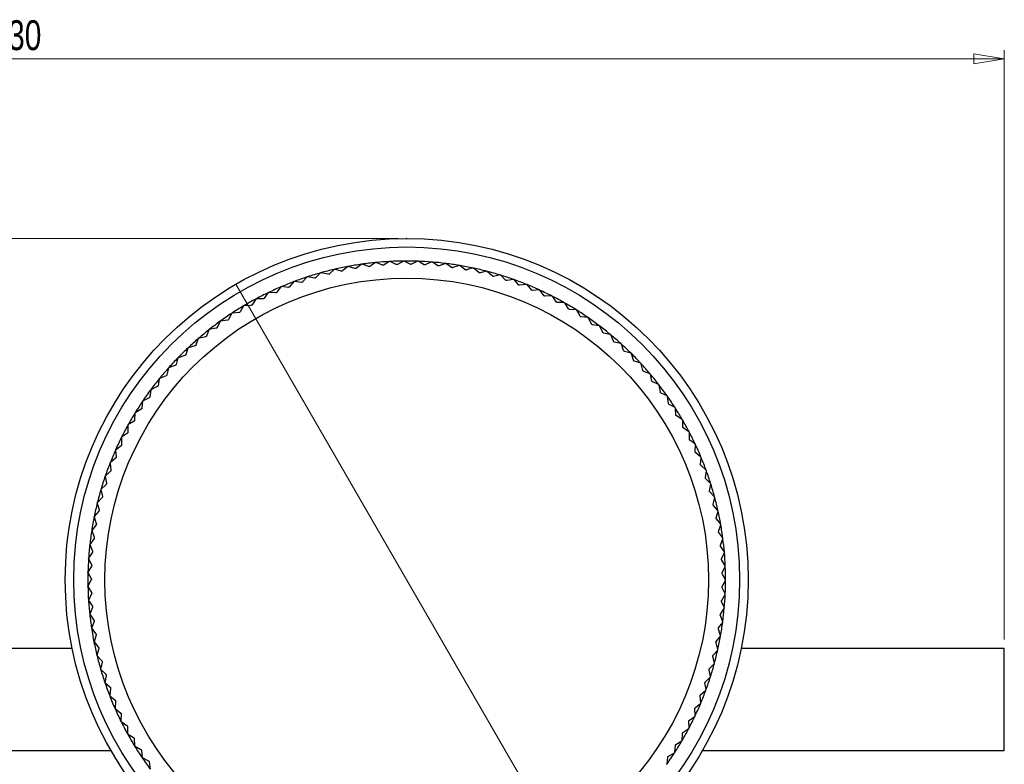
# Model space of a CAD drawing. Header units: millimetres. Extents: x 404 to 1004, y 326 to 593.
# Tile 8 of 14: x 720 to 835, y 388 to 476. Entities that reach past the tile are written whole.
import ezdxf

# ---------------------------------------------------------------- set-up
doc = ezdxf.new("R2010")
doc.units = ezdxf.units.MM
doc.header["$PDSIZE"] = -1
doc.styles.add('SLDTEXTSTYLE0', font='TXT', dxfattribs={"width": 0.75})
doc.dimstyles.new('SLDDIMSTYLE0', dxfattribs={"dimtxt": 3.5, "dimasz": 3.556, "dimexe": 0, "dimexo": 0.0625, "dimgap": 0.875, "dimtad": 1, "dimdec": 0, "dimrnd": 1e-09, "dimzin": 12, "dimdsep": 46, "dimtxsty": 'SLDTEXTSTYLE0', "dimblk1": 'CLOSED', "dimblk2": 'CLOSED', "dimsah": 1, "dimcen": 0.09, "dimadec": 0, "dimazin": 3, "dimtfac": 1, "dimtofl": 0, "dimtmove": 0, "dimatfit": 3, "dimldrblk": 'CLOSED', "dimfxl": 0, "dimfrac": 2, "dimtolj": 1, "dimtzin": 12, "dimarcsym": 0})
doc.dimstyles.new('SLDDIMSTYLE1', dxfattribs={"dimtxt": 3.5, "dimasz": 3.556, "dimexe": 0, "dimexo": 0.0625, "dimgap": 0.875, "dimtad": 1, "dimdec": 0, "dimrnd": 1e-09, "dimzin": 12, "dimdsep": 46, "dimtxsty": 'SLDTEXTSTYLE0', "dimblk1": 'CLOSED', "dimblk2": 'CLOSED', "dimsah": 1, "dimcen": 0.09, "dimadec": 0, "dimazin": 3, "dimtfac": 1, "dimtdec": 0, "dimtofl": 0, "dimtmove": 0, "dimatfit": 3, "dimldrblk": 'CLOSED', "dimfxl": 0, "dimfrac": 2, "dimtolj": 1, "dimtzin": 12, "dimarcsym": 0})
doc.dimstyles.new('SLDDIMSTYLE2', dxfattribs={"dimtxt": 3.5, "dimasz": 3.556, "dimexe": 0, "dimexo": 0.0625, "dimgap": 0.875, "dimtad": 1, "dimdec": 0, "dimrnd": 1e-09, "dimzin": 12, "dimdsep": 46, "dimtxsty": 'SLDTEXTSTYLE0', "dimblk1": 'NONE', "dimblk2": 'CLOSED', "dimsah": 1, "dimcen": 0, "dimadec": 0, "dimazin": 3, "dimtfac": 1, "dimtdec": 0, "dimtmove": 0, "dimatfit": 3, "dimldrblk": 'NONE', "dimfxl": 0, "dimfrac": 2, "dimtolj": 1, "dimtzin": 12, "dimarcsym": 0})

# ---------------------------------------------------------------- blocks, each defined once
blk = doc.blocks.new('_Closed')
at = {"color": 0, "linetype": 'ByBlock', "lineweight": -2}
for p, q in [((-1, 0.166667), (0, 0)), ((-1, 0.166667), (-1, -0.166667)), ((0, 0), (-1, -0.166667)), ((0, 0), (-1, 0))]:
    blk.add_line(p, q, dxfattribs=at)
blk = doc.blocks.new('_D')
at = {"color": 7, "linetype": 'Continuous', "lineweight": 0}
for p, q in [((764.34, 449.91), (588.34, 449.91)), ((589.34, 449.91), (589.34, 325.91)), ((644.34, 325.91), (588.34, 325.91))]:
    blk.add_line(p, q, dxfattribs=at)
at = {"color": 7, "linetype": 'Continuous', "lineweight": 18, "xscale": 3.556, "yscale": 3.556}
for p, rotation in [((589.34, 449.91), 90.0000000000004), ((589.34, 325.91), 270.0000000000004)]:
    blk.add_blockref('_Closed', p, dxfattribs=dict(at, rotation=rotation))
at = {"color": 7, "linetype": 'Continuous', "lineweight": 18, "insert": (584.83, 382.15), "char_height": 3.5, "attachment_point": 1, "rotation": 90, "style": 'SLDTEXTSTYLE0'}
blk.add_mtext('124', dxfattribs=at)
blk = doc.blocks.new('_D_1')
at = {"color": 7, "linetype": 'Continuous', "lineweight": 0}
for p, q in [((605.34, 402.91), (605.34, 471.96)), ((835.34, 402.91), (835.34, 471.96)), ((605.34, 470.96), (835.34, 470.96))]:
    blk.add_line(p, q, dxfattribs=at)
at = {"color": 7, "linetype": 'Continuous', "lineweight": 18, "xscale": 3.556, "yscale": 3.556, "rotation": 180.0000000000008}
blk.add_blockref('_Closed', (605.34, 470.96, 9.94), dxfattribs=at)
at = {"color": 7, "linetype": 'Continuous', "lineweight": 18, "xscale": 3.556, "yscale": 3.556}
blk.add_blockref('_Closed', (835.34, 470.96, 9.94), dxfattribs=at)
at = {"color": 7, "linetype": 'Continuous', "lineweight": 18, "insert": (716.69, 475.47), "char_height": 3.5, "attachment_point": 1, "style": 'SLDTEXTSTYLE0'}
blk.add_mtext('230', dxfattribs=at)
blk = doc.blocks.new('_D_3')
at = {"color": 7, "linetype": 'Continuous', "lineweight": 0}
for q in [(745.34, 444.56), (800.88, 348.35)]:
    blk.add_line((785.34, 375.27), q, dxfattribs=at)
at = {"color": 7, "linetype": 'Continuous', "lineweight": 18, "xscale": 3.556, "yscale": 3.556, "rotation": 120.0000000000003}
blk.add_blockref('_Closed', (785.34, 375.27, 9.94), dxfattribs=at)
at = {"color": 7, "linetype": 'Continuous', "lineweight": 18, "char_height": 3.5, "attachment_point": 1, "rotation": 300, "style": 'SLDTEXTSTYLE0'}
for s, insert in [('%%c', (799.56, 359.66)), ('80', (802.25, 355.11))]:
    blk.add_mtext(s, dxfattribs=dict(at, insert=insert))
blk = doc.blocks.new('_None')

msp = doc.modelspace()

# ---------------------------------------------------------------- linework, layer by layer
at = {"color": 7, "linetype": 'Continuous', "lineweight": 25}
for p, q in [((758.44, 446.62), (757.82, 446.11)), ((759.28, 446.38), (758.5, 446.63)), ((760.06, 446.89), (759.42, 446.4)), ((760.89, 446.61), (760.12, 446.9)), ((761.69, 447.08), (761.03, 446.63)), ((762.5, 446.77), (761.75, 447.09)), ((763.32, 447.21), (762.64, 446.79)), ((764.12, 446.86), (763.39, 447.21)), ((764.96, 447.26), (764.26, 446.87)), ((765.75, 446.88), (765.03, 447.26)), ((766.6, 447.24), (765.89, 446.88)), ((767.37, 446.83), (766.67, 447.24)), ((768.24, 447.15), (767.51, 446.82)), ((768.99, 446.7), (768.31, 447.15)), ((769.87, 446.99), (769.13, 446.69)), ((770.6, 446.51), (769.94, 446.98)), ((771.49, 446.75), (770.74, 446.49)), ((772.2, 446.24), (771.57, 446.74)), ((773.1, 446.45), (772.34, 446.22)), ((773.79, 445.91), (773.18, 446.43)), ((753.68, 445.4), (753.13, 444.81)), ((754.54, 445.27), (753.73, 445.41)), ((755.25, 445.87), (754.67, 445.31)), ((756.1, 445.71), (755.3, 445.89)), ((756.84, 446.28), (756.24, 445.74)), ((757.68, 446.08), (756.89, 446.3)), ((774.7, 446.07), (773.93, 445.88)), ((775.37, 445.5), (774.77, 446.05)), ((776.28, 445.63), (775.5, 445.46)), ((776.92, 445.03), (776.35, 445.6)), ((750.61, 444.24), (750.11, 443.6)), ((751.48, 444.18), (750.66, 444.26)), ((752.13, 444.85), (751.61, 444.23)), ((753, 444.76), (752.18, 444.87)), ((777.84, 445.11), (777.05, 444.98)), ((778.45, 444.49), (777.91, 445.09)), ((779.37, 444.53), (778.58, 444.44)), ((779.96, 443.88), (779.44, 444.5)), ((749.12, 443.56), (748.65, 442.9)), ((749.99, 443.54), (749.16, 443.58)), ((780.88, 443.88), (780.08, 443.82)), ((781.43, 443.2), (780.95, 443.85)), ((782.35, 443.17), (781.56, 443.14)), ((782.88, 442.46), (782.42, 443.13)), ((746.23, 442.01), (745.82, 441.3)), ((747.1, 442.06), (746.27, 442.03)), ((747.66, 442.81), (747.22, 442.13)), ((748.53, 442.83), (747.7, 442.83)), ((783.79, 442.39), (783, 442.4)), ((784.29, 441.66), (783.87, 442.35)), ((744.84, 441.14), (744.46, 440.42)), ((745.7, 441.23), (744.88, 441.16)), ((785.2, 441.55), (784.41, 441.59)), ((785.67, 440.8), (785.27, 441.5)), ((786.57, 440.64), (785.79, 440.72)), ((787, 439.88), (786.64, 440.6)), ((743.49, 440.21), (743.14, 439.47)), ((744.35, 440.34), (743.52, 440.23)), ((787.9, 439.68), (787.12, 439.8)), ((788.3, 438.9), (787.97, 439.63)), ((741.76, 438.37), (740.94, 438.2)), ((742.18, 439.22), (741.87, 438.46)), ((743.03, 439.38), (742.21, 439.24)), ((789.19, 438.66), (788.41, 438.81)), ((789.55, 437.86), (789.25, 438.61)), ((740.53, 437.31), (739.73, 437.1)), ((740.92, 438.17), (740.63, 437.4)), ((740.94, 438.2), (740.92, 438.17)), ((790.42, 437.59), (789.66, 437.77)), ((790.75, 436.77), (790.49, 437.53)), ((739.35, 436.19), (738.56, 435.94)), ((739.7, 437.07), (739.45, 436.29)), ((739.73, 437.1), (739.7, 437.07)), ((791.62, 436.46), (790.86, 436.68)), ((791.91, 435.63), (791.68, 436.4)), ((738.22, 435.03), (737.44, 434.74)), ((738.53, 435.92), (738.32, 435.13)), ((738.56, 435.94), (738.53, 435.92)), ((792.76, 435.28), (792.01, 435.53)), ((793.01, 434.44), (792.81, 435.22)), ((737.15, 433.81), (736.37, 433.49)), ((737.42, 434.72), (737.24, 433.92)), ((737.44, 434.74), (737.42, 434.72)), ((793.84, 434.05), (793.11, 434.33)), ((794.06, 433.2), (793.9, 433.99)), ((736.12, 432.55), (735.36, 432.19)), ((736.36, 433.47), (736.21, 432.66)), ((736.37, 433.49), (736.36, 433.47)), ((794.88, 432.78), (794.15, 433.09)), ((795.06, 431.92), (794.93, 432.71)), ((735.35, 432.17), (735.24, 431.36)), ((735.36, 432.19), (735.35, 432.17)), ((795.85, 431.46), (795.14, 431.8)), ((796, 430.59), (795.9, 431.39)), ((734.4, 430.84), (734.33, 430.01)), ((734.41, 430.86), (734.4, 430.84)), ((735.16, 431.24), (734.41, 430.86)), ((796.77, 430.1), (796.07, 430.47)), ((733.51, 429.46), (733.47, 428.63)), ((733.52, 429.48), (733.51, 429.46)), ((734.25, 429.9), (733.52, 429.48)), ((796.87, 429.22), (796.81, 430.02)), ((797.62, 428.7), (796.95, 429.11)), ((732.69, 428.06), (732.68, 428.04)), ((732.68, 428.04), (732.68, 427.21)), ((733.4, 428.51), (732.69, 428.06)), ((797.69, 427.82), (797.67, 428.62)), ((732.62, 427.09), (731.93, 426.61)), ((798.42, 427.26), (797.76, 427.7)), ((798.45, 426.38), (798.46, 427.19)), ((731.89, 425.63), (731.23, 425.12)), ((731.92, 426.59), (731.95, 425.76)), ((799.15, 425.79), (798.51, 426.26)), ((799.14, 424.91), (799.18, 425.71)), ((731.22, 425.1), (731.29, 424.28)), ((799.81, 424.29), (799.19, 424.79)), ((731.24, 424.15), (730.59, 423.61)), ((730.59, 423.59), (730.69, 422.77)), ((799.76, 423.42), (799.85, 424.21)), ((800.41, 422.77), (799.82, 423.29)), ((730.64, 422.64), (730.02, 422.07)), ((800.32, 421.89), (800.44, 422.68)), ((730.12, 421.1), (729.52, 420.5)), ((730.02, 422.05), (730.16, 421.23)), ((800.94, 421.21), (800.37, 421.76)), ((800.82, 420.34), (800.97, 421.13)), ((729.52, 420.49), (729.7, 419.68)), ((801.4, 419.64), (800.86, 420.21)), ((729.66, 419.54), (729.09, 418.92)), ((729.09, 418.91), (729.3, 418.1)), ((801.24, 418.78), (801.43, 419.56)), ((729.27, 417.97), (728.73, 417.32)), ((801.79, 418.05), (801.27, 418.64)), ((801.59, 417.19), (801.81, 417.96)), ((728.96, 416.37), (728.44, 415.7)), ((728.73, 417.31), (728.98, 416.51)), ((802.12, 416.44), (801.62, 417.05)), ((728.44, 415.69), (728.73, 414.91)), ((801.88, 415.59), (802.13, 416.35)), ((802.37, 414.82), (801.9, 415.45)), ((728.71, 414.77), (728.22, 414.07)), ((728.22, 414.06), (728.54, 413.29)), ((802.09, 413.98), (802.38, 414.73)), ((728.53, 413.15), (728.08, 412.44)), ((802.55, 413.19), (802.11, 413.84)), ((802.23, 412.36), (802.55, 413.1)), ((728.08, 412.43), (728.43, 411.67)), ((802.66, 411.55), (802.24, 412.22)), ((728.42, 411.53), (728, 410.8)), ((728, 410.79), (728.39, 410.05)), ((802.31, 410.74), (802.66, 411.47)), ((802.69, 409.91), (802.31, 410.6)), ((728.39, 409.91), (728, 409.16)), ((802.31, 409.12), (802.69, 409.83)), ((728, 409.15), (728.42, 408.43)), ((802.65, 408.27), (802.3, 408.98)), ((728.42, 408.29), (728.07, 407.51)), ((728.07, 407.51), (728.52, 406.81)), ((802.55, 406.63), (802.23, 407.36)), ((802.24, 407.5), (802.65, 408.19)), ((728.53, 406.67), (728.21, 405.88)), ((802.09, 405.88), (802.54, 406.55)), ((728.21, 405.88), (728.69, 405.19)), ((728.71, 405.05), (728.42, 404.25)), ((801.88, 404.27), (802.36, 404.92)), ((802.37, 405), (802.08, 405.74)), ((728.42, 404.25), (728.93, 403.59)), ((802.11, 403.38), (801.86, 404.13)), ((728.96, 403.45), (728.71, 402.63)), ((728.71, 402.63), (729.25, 401.99)), ((801.79, 401.77), (801.57, 402.53)), ((801.6, 402.67), (802.1, 403.3)), ((685.34, 401.91), (726.15, 401.91)), ((729.28, 401.86), (729.06, 401.03)), ((801.24, 401.08), (801.78, 401.69)), ((804.53, 401.91), (835.34, 401.91)), ((835.34, 389.91), (835.34, 401.91)), ((729.06, 401.03), (729.63, 400.41)), ((729.67, 400.28), (729.49, 399.45)), ((801.4, 400.17), (801.21, 400.95)), ((729.49, 399.44), (729.49, 399.45)), ((729.49, 399.44), (730.08, 398.85)), ((800.94, 398.6), (800.78, 399.38)), ((800.82, 399.52), (801.38, 400.1)), ((730.13, 398.72), (729.98, 397.88)), ((800.33, 397.97), (800.91, 398.53)), ((729.98, 397.88), (730.6, 397.32)), ((729.98, 397.88), (729.98, 397.88)), ((730.65, 397.18), (730.55, 396.34)), ((799.77, 396.44), (800.38, 396.98)), ((800.4, 397.05), (800.28, 397.83)), ((730.55, 396.34), (731.19, 395.8)), ((730.55, 396.34), (730.55, 396.34)), ((731.24, 395.67), (731.18, 394.82)), ((799.81, 395.52), (799.72, 396.31)), ((731.18, 394.82), (731.84, 394.31)), ((731.18, 394.82), (731.18, 394.82)), ((799.14, 394.02), (799.09, 394.82)), ((799.15, 394.94), (799.78, 395.45)), ((731.9, 394.19), (731.87, 393.34)), ((731.87, 393.34), (732.56, 392.86)), ((798.41, 392.55), (798.39, 393.35)), ((798.46, 393.47), (799.11, 393.96)), ((732.63, 392.73), (732.63, 391.88)), ((797.7, 392.04), (798.38, 392.49)), ((732.63, 391.88), (733.34, 391.43)), ((733.41, 391.31), (733.46, 390.46)), ((796.88, 390.63), (797.58, 391.06)), ((797.61, 391.11), (797.63, 391.91)), ((685.34, 389.91), (730.7, 389.91)), ((733.46, 390.46), (734.18, 390.05)), ((734.26, 389.93), (734.34, 389.08)), ((796.76, 389.71), (796.81, 390.51)), ((799.98, 389.91), (835.34, 389.91)), ((734.34, 389.08), (735.09, 388.7)), ((795.84, 388.35), (795.93, 389.15)), ((796.01, 389.27), (796.72, 389.66)), ((735.17, 388.58), (735.29, 387.74))]:
    msp.add_line(p, q, dxfattribs=at)
at = {"color": 7, "linetype": 'Continuous', "lineweight": 25, "flags": 128}
for points in [[(731.92, 426.59), (731.92, 426.59), (731.92, 426.59), (731.92, 426.6), (731.92, 426.6), (731.93, 426.6), (731.93, 426.6), (731.93, 426.6), (731.93, 426.61)], [(731.22, 425.1), (731.22, 425.11), (731.22, 425.11), (731.22, 425.11), (731.22, 425.11), (731.22, 425.12), (731.23, 425.12), (731.23, 425.12), (731.23, 425.12)], [(730.59, 423.59), (730.59, 423.59), (730.59, 423.6), (730.59, 423.6), (730.59, 423.6), (730.59, 423.6), (730.59, 423.6), (730.59, 423.61), (730.59, 423.61)], [(730.02, 422.05), (730.02, 422.05), (730.02, 422.06), (730.02, 422.06), (730.02, 422.06), (730.02, 422.06), (730.02, 422.06), (730.02, 422.07), (730.02, 422.07)], [(729.52, 420.49), (729.52, 420.49), (729.52, 420.49), (729.52, 420.49), (729.52, 420.5), (729.52, 420.5), (729.52, 420.5), (729.52, 420.5), (729.52, 420.5)], [(729.09, 418.91), (729.09, 418.91), (729.09, 418.91), (729.09, 418.91), (729.09, 418.91), (729.09, 418.91), (729.09, 418.92), (729.09, 418.92), (729.09, 418.92)], [(728.73, 417.31), (728.73, 417.31), (728.73, 417.31), (728.73, 417.31), (728.73, 417.31), (728.73, 417.31), (728.73, 417.31), (728.73, 417.32), (728.73, 417.32)], [(728.44, 415.69), (728.44, 415.69), (728.44, 415.69), (728.44, 415.69), (728.44, 415.7), (728.44, 415.7), (728.44, 415.7), (728.44, 415.7), (728.44, 415.7)], [(728.22, 414.06), (728.22, 414.07), (728.22, 414.07), (728.22, 414.07), (728.22, 414.07), (728.22, 414.07), (728.22, 414.07), (728.22, 414.07), (728.22, 414.07)], [(728.08, 412.43), (728.08, 412.43), (728.08, 412.43), (728.08, 412.43), (728.08, 412.43), (728.08, 412.43), (728.08, 412.44), (728.08, 412.44), (728.08, 412.44)], [(728, 410.79), (728, 410.79), (728, 410.79), (728, 410.79), (728, 410.79), (728, 410.79), (728, 410.8), (728, 410.8), (728, 410.8)], [(728, 409.15), (728, 409.15), (728, 409.15), (728, 409.15), (728, 409.15), (728, 409.15), (728, 409.15), (728, 409.15), (728, 409.16)], [(728.07, 407.51), (728.07, 407.51), (728.07, 407.51), (728.07, 407.51), (728.07, 407.51), (728.07, 407.51), (728.07, 407.51), (728.07, 407.51), (728.07, 407.51)], [(728.21, 405.88), (728.21, 405.88), (728.21, 405.88), (728.21, 405.88), (728.21, 405.88), (728.21, 405.88), (728.21, 405.88), (728.21, 405.88), (728.21, 405.88)], [(728.42, 404.25), (728.42, 404.25), (728.42, 404.25), (728.42, 404.25), (728.42, 404.25), (728.42, 404.25), (728.42, 404.25), (728.42, 404.25), (728.42, 404.25)], [(728.71, 402.63), (728.71, 402.63), (728.71, 402.63), (728.71, 402.63), (728.71, 402.63), (728.71, 402.63), (728.71, 402.63), (728.71, 402.63), (728.71, 402.63)], [(729.06, 401.03), (729.06, 401.03), (729.06, 401.03), (729.06, 401.03), (729.06, 401.03), (729.06, 401.03), (729.06, 401.03), (729.06, 401.03), (729.06, 401.03)]]:
    msp.add_lwpolyline(points, dxfattribs=at)
at = {"color": 7, "linetype": 'Continuous', "lineweight": 25}
for radius in [40, 39, 35.35]:
    msp.add_circle((765.34, 409.91), radius, dxfattribs=at)
for start, end in [(100.645, 103.0733), (100.5546, 100.645), (98.1292, 100.5546), (98.036, 98.1292), (95.6133, 98.036), (95.5175, 95.6133), (93.0975, 95.5175), (92.999, 93.0975), (90.5818, 92.999), (90.4806, 90.5818), (88.066, 90.4806), (87.9622, 88.066), (85.5501, 87.9622), (85.444, 85.5501), (83.0343, 85.444), (82.9257, 83.0343), (80.5185, 82.9257), (80.4076, 80.5185), (78.0027, 80.4076), (77.8895, 78.0027), (75.4868, 77.8895), (108.1925, 110.6296), (108.1108, 108.1925), (105.6766, 108.1108), (105.592, 105.6766), (103.1608, 105.592), (103.0733, 103.1608), (75.3715, 75.4868), (72.971, 75.3715), (72.8535, 72.971), (70.4551, 72.8535), (113.2243, 115.6673), (113.1484, 113.2243), (110.7084, 113.1484), (110.6296, 110.7084), (70.3357, 70.4551), (67.9391, 70.3357), (67.8179, 67.9391), (65.4232, 67.8179), (115.7402, 118.1863), (115.6673, 115.7402), (65.3001, 65.4232), (62.9072, 65.3001), (62.7825, 62.9072), (60.3912, 62.7825), (120.7722, 123.2243), (120.7052, 120.7722), (118.2562, 120.7052), (118.1863, 118.2562), (60.2649, 60.3912), (57.8751, 60.2649), (123.2882, 125.7433), (123.2243, 123.2882), (57.7474, 57.8751), (55.359, 57.7474), (55.23, 55.359), (52.8429, 55.23), (125.8043, 128.2624), (125.7433, 125.8043), (52.7126, 52.8429), (50.3267, 52.7126), (128.3204, 130.7815), (128.2624, 128.3204), (50.1954, 50.3267), (47.8105, 50.1954), (130.8366, 133.3006), (47.6782, 47.8105), (45.2942, 47.6782), (133.3528, 135.8197), (45.161, 45.2942), (42.7779, 45.161), (135.8691, 138.3389), (42.644, 42.7779), (40.2615, 42.644), (138.3854, 140.8581), (40.127, 40.2615), (37.745, 40.127), (140.9017, 143.3772), (37.6101, 37.745), (35.2285, 37.6101), (143.4182, 145.8964), (35.0933, 35.2285), (32.7119, 35.0933), (145.9346, 148.4156), (148.4512, 150.9348), (32.5765, 32.7119), (30.1953, 32.5765), (150.9678, 153.454), (30.0598, 30.1953), (27.6786, 30.0598), (27.5432, 27.6786), (25.1618, 27.5432), (153.4845, 155.9732), (25.0266, 25.1618), (22.645, 25.0266), (156.0012, 158.4924), (158.518, 161.0115), (22.5101, 22.645), (20.1281, 22.5101), (19.9936, 20.1281), (17.6111, 19.9936), (161.0348, 163.5307), (17.4772, 17.6111), (15.0941, 17.4772), (163.5518, 166.0498), (166.0688, 168.5689), (14.9609, 15.0941), (12.5769, 14.9609), (12.4446, 12.5769), (10.0598, 12.4446), (168.5859, 171.0879), (9.9284, 10.0598), (171.103, 173.607), (7.5425, 9.9284), (173.6202, 176.126), (7.4122, 7.5425), (5.0252, 7.4122), (4.8961, 5.0252), (2.5077, 4.8961), (176.1375, 178.645), (178.6549, 181.1639), (2.38, 2.5077), (359.9903, 2.38), (357.4727, 359.864), (359.864, 359.9903), (181.1724, 183.6828), (183.6899, 186.2017), (354.9551, 357.348), (357.348, 357.4727), (352.4374, 354.832), (354.832, 354.9551), (186.2075, 188.7205), (349.9196, 352.3161), (352.3161, 352.4374), (188.7251, 191.2392), (191.2429, 193.758), (347.4017, 349.8002), (349.8002, 349.9196), (344.8838, 347.2843), (347.2843, 347.4017), (193.7607, 196.2766), (196.2786, 198.7952), (342.3658, 344.7684), (344.7684, 344.8838), (339.8478, 342.2526), (342.2526, 342.3658), (198.7965, 201.3138), (337.3296, 339.7368), (339.7368, 339.8478), (201.3145, 203.8322), (203.8326, 206.3507), (334.8114, 337.221), (337.221, 337.3296), (206.3508, 208.869), (332.2932, 334.7052), (334.7052, 334.8114), (329.7748, 332.1894), (332.1894, 332.2932), (208.869, 211.3873), (327.2564, 329.6736), (329.6736, 329.7748), (211.3873, 213.9056), (213.9057, 216.4237), (324.738, 327.1579), (327.1579, 327.2564), (324.6421, 324.738)]:
    msp.add_arc((765.34, 409.91), 37.35, start, end, dxfattribs=at)
for points, knots in [([(759.42, 446.4), (759.41, 446.4), (759.39, 446.38), (759.35, 446.37), (759.31, 446.37), (759.29, 446.38), (759.28, 446.38)], [0, 0, 0, 0, 0.264056, 0.530933, 0.777352, 1, 1, 1, 1]), ([(761.03, 446.63), (761.01, 446.62), (760.99, 446.61), (760.95, 446.6), (760.92, 446.6), (760.9, 446.61), (760.89, 446.61)], [0, 0, 0, 0, 0.264061, 0.530935, 0.777354, 1, 1, 1, 1]), ([(762.64, 446.79), (762.63, 446.78), (762.61, 446.77), (762.57, 446.76), (762.53, 446.76), (762.51, 446.77), (762.5, 446.77)], [0, 0, 0, 0, 0.264063, 0.530936, 0.777354, 1, 1, 1, 1]), ([(764.26, 446.87), (764.25, 446.86), (764.23, 446.85), (764.19, 446.85), (764.15, 446.85), (764.13, 446.86), (764.12, 446.86)], [0, 0, 0, 0, 0.264062, 0.530934, 0.777352, 1, 1, 1, 1]), ([(765.89, 446.88), (765.88, 446.88), (765.85, 446.87), (765.81, 446.86), (765.78, 446.87), (765.76, 446.88), (765.75, 446.88)], [0, 0, 0, 0, 0.264059, 0.530931, 0.777348, 1, 1, 1, 1]), ([(767.51, 446.82), (767.5, 446.82), (767.48, 446.81), (767.44, 446.81), (767.4, 446.81), (767.38, 446.82), (767.37, 446.83)], [0, 0, 0, 0, 0.264054, 0.530925, 0.777342, 1, 1, 1, 1]), ([(769.13, 446.69), (769.12, 446.69), (769.09, 446.68), (769.05, 446.68), (769.02, 446.69), (769, 446.7), (768.99, 446.7)], [0, 0, 0, 0, 0.2640458, 0.5309166, 0.7773337, 1, 1, 1, 1]), ([(770.74, 446.49), (770.73, 446.49), (770.71, 446.48), (770.67, 446.48), (770.63, 446.49), (770.61, 446.5), (770.6, 446.51)], [0, 0, 0, 0, 0.264035, 0.530906, 0.777323, 1, 1, 1, 1]), ([(754.67, 445.31), (754.66, 445.3), (754.65, 445.28), (754.61, 445.27), (754.57, 445.26), (754.55, 445.27), (754.54, 445.27)], [0, 0, 0, 0, 0.2640262, 0.5309104, 0.7773333, 1, 1, 1, 1]), ([(756.24, 445.74), (756.23, 445.74), (756.21, 445.72), (756.17, 445.71), (756.13, 445.7), (756.11, 445.71), (756.1, 445.71)], [0, 0, 0, 0, 0.264039, 0.53092, 0.777342, 1, 1, 1, 1]), ([(757.82, 446.11), (757.81, 446.1), (757.79, 446.09), (757.75, 446.08), (757.71, 446.07), (757.69, 446.08), (757.68, 446.08)], [0, 0, 0, 0, 0.264049, 0.530928, 0.777348, 1, 1, 1, 1]), ([(772.34, 446.22), (772.33, 446.21), (772.31, 446.21), (772.27, 446.21), (772.23, 446.22), (772.21, 446.24), (772.2, 446.24)], [0, 0, 0, 0, 0.264022, 0.530893, 0.777311, 1, 1, 1, 1]), ([(773.93, 445.88), (773.92, 445.87), (773.89, 445.87), (773.85, 445.87), (773.82, 445.89), (773.8, 445.9), (773.79, 445.91)], [0, 0, 0, 0, 0.264006, 0.530878, 0.777296, 1, 1, 1, 1]), ([(775.5, 445.46), (775.49, 445.46), (775.46, 445.46), (775.42, 445.47), (775.39, 445.48), (775.37, 445.49), (775.37, 445.5)], [0, 0, 0, 0, 0.263987, 0.530861, 0.777279, 1, 1, 1, 1]), ([(751.61, 444.23), (751.6, 444.23), (751.58, 444.21), (751.55, 444.19), (751.51, 444.18), (751.49, 444.18), (751.48, 444.18)], [0, 0, 0, 0, 0.263992, 0.530883, 0.777309, 1, 1, 1, 1]), ([(753.13, 444.81), (753.12, 444.8), (753.1, 444.78), (753.07, 444.76), (753.03, 444.76), (753.01, 444.76), (753, 444.76)], [0, 0, 0, 0, 0.264011, 0.530898, 0.777322, 1, 1, 1, 1]), ([(777.05, 444.98), (777.04, 444.98), (777.02, 444.98), (776.98, 444.99), (776.94, 445.01), (776.93, 445.02), (776.92, 445.03)], [0, 0, 0, 0, 0.263964, 0.53084, 0.777259, 1, 1, 1, 1]), ([(778.58, 444.44), (778.57, 444.44), (778.54, 444.43), (778.51, 444.44), (778.47, 444.46), (778.46, 444.48), (778.45, 444.49)], [0, 0, 0, 0, 0.263939, 0.530817, 0.777237, 1, 1, 1, 1]), ([(748.65, 442.9), (748.64, 442.89), (748.63, 442.87), (748.59, 442.85), (748.56, 442.83), (748.54, 442.83), (748.53, 442.83)], [0, 0, 0, 0, 0.263945, 0.530844, 0.777274, 1, 1, 1, 1]), ([(750.11, 443.6), (750.11, 443.59), (750.09, 443.57), (750.06, 443.55), (750.02, 443.54), (750, 443.54), (749.99, 443.54)], [0, 0, 0, 0, 0.2639701, 0.5308652, 0.7772928, 1, 1, 1, 1]), ([(780.08, 443.82), (780.07, 443.82), (780.05, 443.82), (780.01, 443.83), (779.98, 443.85), (779.96, 443.87), (779.96, 443.88)], [0, 0, 0, 0, 0.263909, 0.53079, 0.777212, 1, 1, 1, 1]), ([(781.56, 443.14), (781.55, 443.14), (781.52, 443.14), (781.48, 443.16), (781.45, 443.18), (781.44, 443.19), (781.43, 443.2)], [0, 0, 0, 0, 0.263876, 0.530761, 0.777184, 1, 1, 1, 1]), ([(747.22, 442.13), (747.21, 442.12), (747.2, 442.1), (747.16, 442.08), (747.13, 442.06), (747.11, 442.06), (747.1, 442.06)], [0, 0, 0, 0, 0.263915, 0.53082, 0.777252, 1, 1, 1, 1]), ([(783, 442.4), (782.99, 442.4), (782.97, 442.4), (782.93, 442.42), (782.9, 442.44), (782.89, 442.46), (782.88, 442.46)], [0, 0, 0, 0, 0.263839, 0.530727, 0.777152, 1, 1, 1, 1]), ([(745.82, 441.3), (745.81, 441.29), (745.8, 441.27), (745.77, 441.25), (745.73, 441.23), (745.71, 441.23), (745.7, 441.23)], [0, 0, 0, 0, 0.263882, 0.530792, 0.777226, 1, 1, 1, 1]), ([(784.41, 441.59), (784.4, 441.59), (784.38, 441.6), (784.34, 441.61), (784.31, 441.64), (784.3, 441.65), (784.29, 441.66)], [0, 0, 0, 0, 0.263796, 0.53069, 0.777116, 1, 1, 1, 1]), ([(785.79, 440.72), (785.77, 440.73), (785.75, 440.73), (785.71, 440.75), (785.69, 440.77), (785.67, 440.79), (785.67, 440.8)], [0, 0, 0, 0, 0.263748, 0.530647, 0.777077, 1, 1, 1, 1]), ([(743.14, 439.47), (743.14, 439.46), (743.12, 439.44), (743.09, 439.41), (743.06, 439.39), (743.04, 439.39), (743.03, 439.38)], [0, 0, 0, 0, 0.2638002, 0.5307243, 0.7771642, 1, 1, 1, 1]), ([(744.46, 440.42), (744.45, 440.4), (744.44, 440.38), (744.41, 440.36), (744.38, 440.34), (744.36, 440.34), (744.35, 440.34)], [0, 0, 0, 0, 0.263844, 0.53076, 0.777197, 1, 1, 1, 1]), ([(787.12, 439.8), (787.11, 439.8), (787.08, 439.8), (787.05, 439.82), (787.02, 439.85), (787.01, 439.87), (787, 439.88)], [0, 0, 0, 0, 0.263694, 0.5306, 0.777033, 1, 1, 1, 1]), ([(741.87, 438.46), (741.86, 438.45), (741.85, 438.43), (741.82, 438.4), (741.79, 438.38), (741.77, 438.38), (741.76, 438.37)], [0, 0, 0, 0, 0.263751, 0.530683, 0.777127, 1, 1, 1, 1]), ([(788.41, 438.81), (788.4, 438.81), (788.37, 438.82), (788.34, 438.84), (788.31, 438.87), (788.3, 438.89), (788.3, 438.9)], [0, 0, 0, 0, 0.263633, 0.5305471, 0.7769829, 1, 1, 1, 1]), ([(740.63, 437.4), (740.63, 437.39), (740.62, 437.37), (740.59, 437.34), (740.56, 437.32), (740.54, 437.31), (740.53, 437.31)], [0, 0, 0, 0, 0.263695, 0.530636, 0.777084, 1, 1, 1, 1]), ([(789.66, 437.77), (789.64, 437.77), (789.62, 437.78), (789.59, 437.8), (789.56, 437.83), (789.55, 437.85), (789.55, 437.86)], [0, 0, 0, 0, 0.263564, 0.530487, 0.776927, 1, 1, 1, 1]), ([(739.45, 436.29), (739.45, 436.28), (739.44, 436.26), (739.41, 436.23), (739.38, 436.21), (739.36, 436.2), (739.35, 436.19)], [0, 0, 0, 0, 0.2636319, 0.5305833, 0.777035, 1, 1, 1, 1]), ([(790.86, 436.68), (790.84, 436.68), (790.82, 436.69), (790.79, 436.71), (790.77, 436.74), (790.76, 436.76), (790.75, 436.77)], [0, 0, 0, 0, 0.2634856, 0.5304199, 0.7768644, 1, 1, 1, 1]), ([(738.32, 435.13), (738.31, 435.12), (738.31, 435.09), (738.28, 435.06), (738.25, 435.04), (738.23, 435.03), (738.22, 435.03)], [0, 0, 0, 0, 0.26354, 0.530506, 0.776965, 1, 1, 1, 1]), ([(792.01, 435.53), (792, 435.53), (791.97, 435.54), (791.94, 435.57), (791.92, 435.6), (791.91, 435.62), (791.91, 435.63)], [0, 0, 0, 0, 0.263611, 0.530521, 0.776955, 1, 1, 1, 1]), ([(737.24, 433.92), (737.23, 433.91), (737.23, 433.88), (737.2, 433.85), (737.17, 433.82), (737.15, 433.81), (737.15, 433.81)], [0, 0, 0, 0, 0.263613, 0.530566, 0.777018, 1, 1, 1, 1]), ([(793.11, 434.33), (793.09, 434.34), (793.07, 434.35), (793.04, 434.38), (793.02, 434.41), (793.02, 434.43), (793.01, 434.44)], [0, 0, 0, 0, 0.26367, 0.530567, 0.776996, 1, 1, 1, 1]), ([(736.21, 432.66), (736.21, 432.65), (736.2, 432.62), (736.18, 432.59), (736.15, 432.56), (736.13, 432.55), (736.12, 432.55)], [0, 0, 0, 0, 0.263677, 0.530618, 0.777065, 1, 1, 1, 1]), ([(794.15, 433.09), (794.14, 433.1), (794.12, 433.11), (794.09, 433.14), (794.07, 433.17), (794.07, 433.19), (794.06, 433.2)], [0, 0, 0, 0, 0.263721, 0.530607, 0.777031, 1, 1, 1, 1]), ([(735.24, 431.36), (735.24, 431.35), (735.23, 431.32), (735.21, 431.29), (735.19, 431.26), (735.17, 431.25), (735.16, 431.24)], [0, 0, 0, 0, 0.263733, 0.530664, 0.777106, 1, 1, 1, 1]), ([(795.14, 431.8), (795.13, 431.81), (795.11, 431.82), (795.08, 431.85), (795.06, 431.89), (795.06, 431.91), (795.06, 431.92)], [0, 0, 0, 0, 0.263767, 0.530642, 0.777061, 1, 1, 1, 1]), ([(796.07, 430.47), (796.06, 430.48), (796.04, 430.49), (796.02, 430.53), (796, 430.56), (796, 430.58), (796, 430.59)], [0, 0, 0, 0, 0.263806, 0.530672, 0.777087, 1, 1, 1, 1]), ([(734.33, 430.01), (734.32, 430), (734.32, 429.98), (734.3, 429.94), (734.28, 429.91), (734.26, 429.9), (734.25, 429.9)], [0, 0, 0, 0, 0.263783, 0.530703, 0.777142, 1, 1, 1, 1]), ([(796.95, 429.11), (796.94, 429.11), (796.92, 429.13), (796.89, 429.16), (796.88, 429.19), (796.88, 429.21), (796.87, 429.22)], [0, 0, 0, 0, 0.263841, 0.530698, 0.77711, 1, 1, 1, 1]), ([(733.47, 428.63), (733.47, 428.62), (733.47, 428.59), (733.45, 428.56), (733.43, 428.53), (733.41, 428.52), (733.4, 428.51)], [0, 0, 0, 0, 0.263826, 0.530738, 0.777173, 1, 1, 1, 1]), ([(732.68, 427.21), (732.68, 427.2), (732.68, 427.18), (732.66, 427.14), (732.64, 427.11), (732.63, 427.1), (732.62, 427.09)], [0, 0, 0, 0, 0.263864, 0.530768, 0.7772, 1, 1, 1, 1]), ([(797.76, 427.7), (797.75, 427.71), (797.73, 427.72), (797.71, 427.75), (797.69, 427.79), (797.69, 427.81), (797.69, 427.82)], [0, 0, 0, 0, 0.263871, 0.5307205, 0.7771286, 1, 1, 1, 1]), ([(731.95, 425.76), (731.95, 425.75), (731.95, 425.72), (731.94, 425.69), (731.92, 425.66), (731.9, 425.64), (731.89, 425.63)], [0, 0, 0, 0, 0.263898, 0.530795, 0.777223, 1, 1, 1, 1]), ([(798.51, 426.26), (798.5, 426.27), (798.48, 426.28), (798.46, 426.32), (798.45, 426.35), (798.45, 426.37), (798.45, 426.38)], [0, 0, 0, 0, 0.263897, 0.53074, 0.777144, 1, 1, 1, 1]), ([(799.19, 424.79), (799.19, 424.79), (799.17, 424.81), (799.15, 424.85), (799.14, 424.88), (799.14, 424.9), (799.14, 424.91)], [0, 0, 0, 0, 0.26392, 0.530756, 0.777158, 1, 1, 1, 1]), ([(731.29, 424.28), (731.29, 424.27), (731.29, 424.24), (731.28, 424.2), (731.26, 424.17), (731.24, 424.16), (731.24, 424.15)], [0, 0, 0, 0, 0.263927, 0.530817, 0.777242, 1, 1, 1, 1]), ([(799.82, 423.29), (799.81, 423.29), (799.79, 423.31), (799.77, 423.35), (799.76, 423.38), (799.76, 423.41), (799.76, 423.42)], [0, 0, 0, 0, 0.263939, 0.530769, 0.777168, 1, 1, 1, 1]), ([(730.69, 422.77), (730.69, 422.76), (730.69, 422.73), (730.68, 422.69), (730.67, 422.66), (730.65, 422.65), (730.64, 422.64)], [0, 0, 0, 0, 0.263952, 0.530836, 0.777259, 1, 1, 1, 1]), ([(730.16, 421.23), (730.16, 421.22), (730.17, 421.2), (730.16, 421.16), (730.14, 421.13), (730.13, 421.11), (730.12, 421.1)], [0, 0, 0, 0, 0.263974, 0.530852, 0.777273, 1, 1, 1, 1]), ([(800.37, 421.76), (800.36, 421.77), (800.34, 421.79), (800.33, 421.82), (800.32, 421.86), (800.32, 421.88), (800.32, 421.89)], [0, 0, 0, 0, 0.263955, 0.530779, 0.777177, 1, 1, 1, 1]), ([(800.86, 420.21), (800.85, 420.22), (800.83, 420.24), (800.82, 420.27), (800.81, 420.31), (800.81, 420.33), (800.82, 420.34)], [0, 0, 0, 0, 0.263968, 0.530788, 0.777183, 1, 1, 1, 1]), ([(729.7, 419.68), (729.7, 419.67), (729.7, 419.64), (729.7, 419.6), (729.68, 419.57), (729.67, 419.55), (729.66, 419.54)], [0, 0, 0, 0, 0.263992, 0.530866, 0.777284, 1, 1, 1, 1]), ([(801.27, 418.64), (801.27, 418.65), (801.25, 418.67), (801.24, 418.71), (801.23, 418.74), (801.24, 418.77), (801.24, 418.78)], [0, 0, 0, 0, 0.263978, 0.530794, 0.777187, 1, 1, 1, 1]), ([(729.3, 418.1), (729.31, 418.09), (729.31, 418.07), (729.31, 418.03), (729.29, 417.99), (729.28, 417.97), (729.27, 417.97)], [0, 0, 0, 0, 0.264007, 0.530876, 0.777293, 1, 1, 1, 1]), ([(728.98, 416.51), (728.98, 416.5), (728.99, 416.48), (728.99, 416.44), (728.97, 416.4), (728.96, 416.38), (728.96, 416.37)], [0, 0, 0, 0, 0.264019, 0.530884, 0.777299, 1, 1, 1, 1]), ([(801.62, 417.05), (801.61, 417.06), (801.6, 417.08), (801.59, 417.12), (801.59, 417.16), (801.59, 417.18), (801.59, 417.19)], [0, 0, 0, 0, 0.263986, 0.530797, 0.777189, 1, 1, 1, 1]), ([(801.9, 415.45), (801.89, 415.46), (801.88, 415.48), (801.87, 415.52), (801.87, 415.56), (801.87, 415.58), (801.88, 415.59)], [0, 0, 0, 0, 0.263991, 0.530799, 0.777189, 1, 1, 1, 1]), ([(728.73, 414.91), (728.73, 414.9), (728.74, 414.87), (728.73, 414.83), (728.72, 414.8), (728.71, 414.78), (728.71, 414.77)], [0, 0, 0, 0, 0.264029, 0.53089, 0.777303, 1, 1, 1, 1]), ([(728.54, 413.29), (728.55, 413.28), (728.55, 413.26), (728.55, 413.22), (728.55, 413.18), (728.53, 413.16), (728.53, 413.15)], [0, 0, 0, 0, 0.264036, 0.530894, 0.777305, 1, 1, 1, 1]), ([(802.11, 413.84), (802.1, 413.85), (802.09, 413.87), (802.08, 413.91), (802.08, 413.95), (802.09, 413.97), (802.09, 413.98)], [0, 0, 0, 0, 0.263994, 0.530799, 0.777188, 1, 1, 1, 1]), ([(802.24, 412.22), (802.24, 412.24), (802.23, 412.26), (802.22, 412.3), (802.22, 412.33), (802.23, 412.35), (802.23, 412.36)], [0, 0, 0, 0, 0.263994, 0.530797, 0.777185, 1, 1, 1, 1]), ([(728.43, 411.67), (728.43, 411.66), (728.44, 411.64), (728.44, 411.6), (728.44, 411.56), (728.43, 411.54), (728.42, 411.53)], [0, 0, 0, 0, 0.26404, 0.530895, 0.777305, 1, 1, 1, 1]), ([(802.31, 410.6), (802.3, 410.61), (802.29, 410.64), (802.29, 410.68), (802.29, 410.71), (802.3, 410.73), (802.31, 410.74)], [0, 0, 0, 0, 0.263992, 0.530793, 0.77718, 1, 1, 1, 1]), ([(728.39, 410.05), (728.39, 410.04), (728.4, 410.02), (728.41, 409.98), (728.4, 409.94), (728.39, 409.92), (728.39, 409.91)], [0, 0, 0, 0, 0.264042, 0.530894, 0.777303, 1, 1, 1, 1]), ([(728.42, 408.43), (728.42, 408.42), (728.43, 408.39), (728.44, 408.35), (728.44, 408.32), (728.43, 408.3), (728.42, 408.29)], [0, 0, 0, 0, 0.264041, 0.530891, 0.777299, 1, 1, 1, 1]), ([(802.3, 408.98), (802.3, 408.99), (802.29, 409.01), (802.29, 409.05), (802.29, 409.09), (802.3, 409.11), (802.31, 409.12)], [0, 0, 0, 0, 0.263988, 0.530787, 0.777173, 1, 1, 1, 1]), ([(802.23, 407.36), (802.22, 407.37), (802.21, 407.39), (802.21, 407.43), (802.22, 407.47), (802.23, 407.49), (802.24, 407.5)], [0, 0, 0, 0, 0.263981, 0.530779, 0.777165, 1, 1, 1, 1]), ([(728.52, 406.81), (728.52, 406.8), (728.54, 406.77), (728.54, 406.73), (728.54, 406.7), (728.53, 406.68), (728.53, 406.67)], [0, 0, 0, 0, 0.264038, 0.530886, 0.777293, 1, 1, 1, 1]), ([(728.69, 405.19), (728.7, 405.18), (728.71, 405.16), (728.72, 405.12), (728.72, 405.08), (728.71, 405.06), (728.71, 405.05)], [0, 0, 0, 0, 0.264032, 0.530879, 0.777285, 1, 1, 1, 1]), ([(802.08, 405.74), (802.07, 405.75), (802.07, 405.77), (802.07, 405.81), (802.08, 405.85), (802.09, 405.87), (802.09, 405.88)], [0, 0, 0, 0, 0.263972, 0.530769, 0.777154, 1, 1, 1, 1]), ([(801.86, 404.13), (801.86, 404.14), (801.85, 404.17), (801.85, 404.2), (801.86, 404.24), (801.87, 404.26), (801.88, 404.27)], [0, 0, 0, 0, 0.26396, 0.530757, 0.777143, 1, 1, 1, 1]), ([(728.93, 403.59), (728.94, 403.58), (728.95, 403.55), (728.97, 403.52), (728.97, 403.48), (728.96, 403.46), (728.96, 403.45)], [0, 0, 0, 0, 0.264024, 0.53087, 0.777276, 1, 1, 1, 1]), ([(801.57, 402.53), (801.57, 402.54), (801.56, 402.57), (801.57, 402.61), (801.58, 402.64), (801.59, 402.66), (801.6, 402.67)], [0, 0, 0, 0, 0.263946, 0.530743, 0.777129, 1, 1, 1, 1]), ([(729.25, 401.99), (729.25, 401.98), (729.27, 401.96), (729.28, 401.92), (729.28, 401.89), (729.28, 401.87), (729.28, 401.86)], [0, 0, 0, 0, 0.264013, 0.530858, 0.777264, 1, 1, 1, 1]), ([(729.63, 400.41), (729.64, 400.4), (729.65, 400.38), (729.67, 400.35), (729.67, 400.31), (729.67, 400.29), (729.67, 400.28)], [0, 0, 0, 0, 0.2639998, 0.5308445, 0.7772502, 1, 1, 1, 1]), ([(801.21, 400.95), (801.21, 400.96), (801.2, 400.98), (801.21, 401.02), (801.22, 401.06), (801.24, 401.08), (801.24, 401.08)], [0, 0, 0, 0, 0.2639291, 0.5307273, 0.7771132, 1, 1, 1, 1]), ([(800.78, 399.38), (800.78, 399.39), (800.78, 399.42), (800.78, 399.46), (800.8, 399.49), (800.81, 399.51), (800.82, 399.52)], [0, 0, 0, 0, 0.263909, 0.530709, 0.777095, 1, 1, 1, 1]), ([(730.08, 398.85), (730.09, 398.84), (730.11, 398.83), (730.12, 398.79), (730.13, 398.75), (730.13, 398.73), (730.13, 398.72)], [0, 0, 0, 0, 0.2639838, 0.5308285, 0.7772343, 1, 1, 1, 1]), ([(800.28, 397.83), (800.28, 397.85), (800.28, 397.87), (800.29, 397.91), (800.31, 397.94), (800.32, 397.96), (800.33, 397.97)], [0, 0, 0, 0, 0.263886, 0.530688, 0.777075, 1, 1, 1, 1]), ([(730.6, 397.32), (730.61, 397.31), (730.63, 397.29), (730.65, 397.25), (730.65, 397.22), (730.65, 397.19), (730.65, 397.18)], [0, 0, 0, 0, 0.263965, 0.53081, 0.777216, 1, 1, 1, 1]), ([(731.19, 395.8), (731.2, 395.79), (731.22, 395.78), (731.24, 395.74), (731.24, 395.7), (731.24, 395.68), (731.24, 395.67)], [0, 0, 0, 0, 0.263943, 0.530789, 0.777196, 1, 1, 1, 1]), ([(799.72, 396.31), (799.72, 396.32), (799.72, 396.35), (799.73, 396.39), (799.75, 396.42), (799.76, 396.44), (799.77, 396.44)], [0, 0, 0, 0, 0.26386, 0.530665, 0.777053, 1, 1, 1, 1]), ([(799.09, 394.82), (799.09, 394.83), (799.09, 394.85), (799.1, 394.89), (799.12, 394.92), (799.14, 394.94), (799.15, 394.94)], [0, 0, 0, 0, 0.26383, 0.530638, 0.777028, 1, 1, 1, 1]), ([(731.84, 394.31), (731.85, 394.31), (731.87, 394.29), (731.89, 394.26), (731.9, 394.22), (731.9, 394.2), (731.9, 394.19)], [0, 0, 0, 0, 0.263918, 0.530766, 0.777173, 1, 1, 1, 1]), ([(798.39, 393.35), (798.39, 393.36), (798.39, 393.39), (798.41, 393.42), (798.43, 393.45), (798.45, 393.47), (798.46, 393.47)], [0, 0, 0, 0, 0.263796, 0.530609, 0.777001, 1, 1, 1, 1]), ([(732.56, 392.86), (732.57, 392.85), (732.59, 392.83), (732.61, 392.8), (732.62, 392.77), (732.63, 392.74), (732.63, 392.73)], [0, 0, 0, 0, 0.263889, 0.530739, 0.777147, 1, 1, 1, 1]), ([(733.34, 391.43), (733.35, 391.43), (733.37, 391.41), (733.4, 391.38), (733.41, 391.34), (733.41, 391.32), (733.41, 391.31)], [0, 0, 0, 0, 0.263856, 0.530709, 0.777119, 1, 1, 1, 1]), ([(797.63, 391.91), (797.63, 391.93), (797.64, 391.95), (797.65, 391.99), (797.68, 392.02), (797.69, 392.03), (797.7, 392.04)], [0, 0, 0, 0, 0.263758, 0.530576, 0.77697, 1, 1, 1, 1]), ([(734.18, 390.05), (734.2, 390.04), (734.22, 390.02), (734.24, 389.99), (734.26, 389.96), (734.26, 389.94), (734.26, 389.93)], [0, 0, 0, 0, 0.263819, 0.530676, 0.777087, 1, 1, 1, 1]), ([(796.81, 390.51), (796.81, 390.52), (796.82, 390.55), (796.83, 390.59), (796.86, 390.61), (796.88, 390.63), (796.88, 390.63)], [0, 0, 0, 0, 0.263715, 0.530539, 0.776935, 1, 1, 1, 1]), ([(735.09, 388.7), (735.1, 388.69), (735.12, 388.68), (735.15, 388.65), (735.16, 388.61), (735.17, 388.59), (735.17, 388.58)], [0, 0, 0, 0, 0.263778, 0.530639, 0.777052, 1, 1, 1, 1]), ([(795.93, 389.15), (795.93, 389.16), (795.93, 389.19), (795.95, 389.22), (795.98, 389.25), (796, 389.26), (796.01, 389.27)], [0, 0, 0, 0, 0.263667, 0.530497, 0.776897, 1, 1, 1, 1])]:
    msp.add_open_spline(points, degree=3, knots=knots, dxfattribs=at)
at = {"color": 7, "linetype": 'Continuous', "lineweight": 0}
msp.add_point((765.34, 449.91), dxfattribs=at)

# ---------------------------------------------------------------- dimensions: what is measured, and where the dimension line sits
at = {"color": 7, "linetype": 'Continuous', "lineweight": 18}
for base, p1, p2, angle, dimstyle, picture, middle in [((835.34, 470.96), (605.34, 401.91), (835.34, 401.91), 0, 'SLDDIMSTYLE1', '_D_1', (720.57, 470.96)), ((589.34, 325.91), (765.34, 449.91), (645.34, 325.91), 90, 'SLDDIMSTYLE0', '_D', (589.34, 386.03))]:
    dim = msp.add_linear_dim(base=base, p1=p1, p2=p2, angle=angle, dimstyle=dimstyle, dxfattribs=at)
    dim.commit()
    dim.dimension.update_dxf_attribs({"geometry": picture, "text_midpoint": middle, "dimtype": 160})
dim = msp.add_diameter_dim_2p(p1=(745.34, 444.56), p2=(785.34, 375.27), dimstyle='SLDDIMSTYLE2', dxfattribs=at)
dim.commit()
dim.dimension.update_dxf_attribs({"geometry": '_D_3', "text_midpoint": (798.3, 352.83), "dimtype": 163})

doc.saveas('drawing.dxf')
